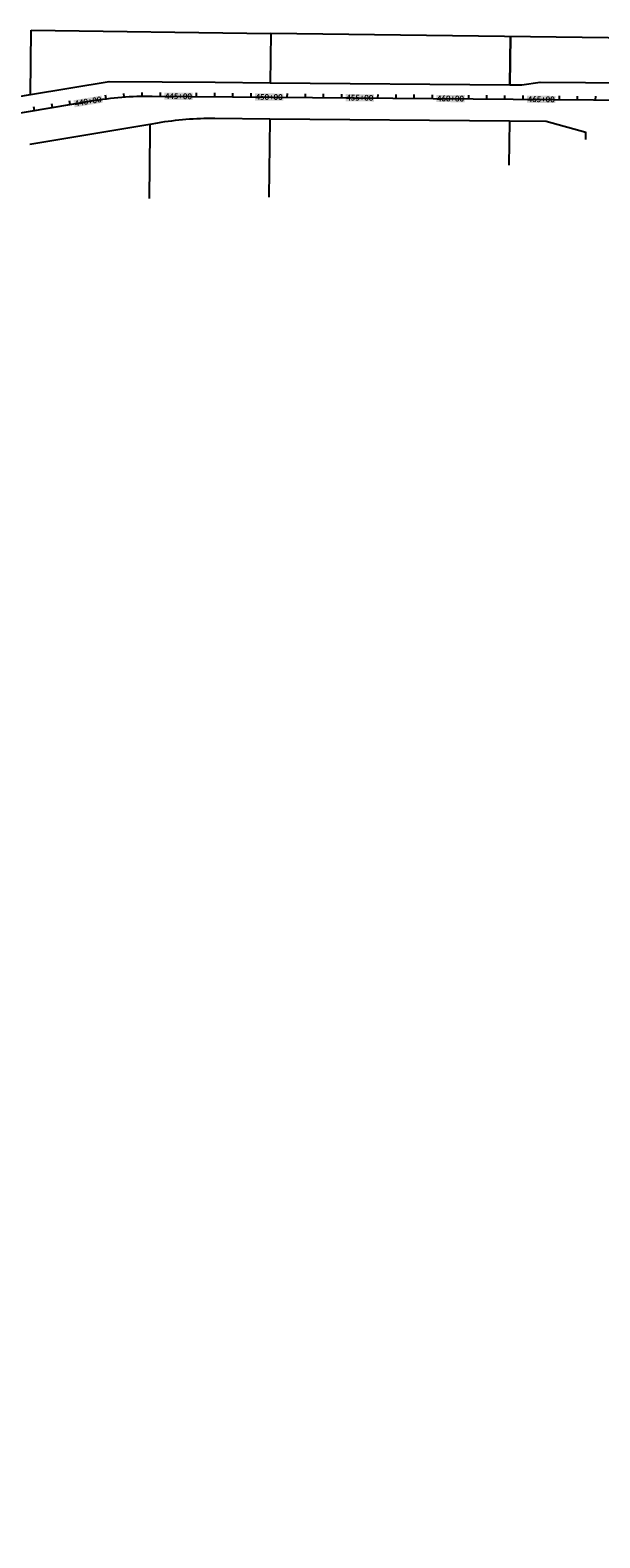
# Model space of a CAD drawing. Extents: x 19316 to 88931, y 38605 to 56897.
# Tile 11 of 16: x 57340 to 60481, y 48239 to 56550. Entities that reach past the tile are written whole.
import ezdxf

# ---------------------------------------------------------------- set-up
doc = ezdxf.new("R2010")
doc.units = 0
doc.header["$LTSCALE"] = 50
doc.header["$MEASUREMENT"] = 0
for name, color, linetype in [('C-ALGN-TEXT-CL', 4, 'Continuous'), ('ELPR', 7, 'Continuous'), ('ELPR-CL', 1, 'Continuous'), ('ELPR-older', 1, 'Continuous')]:
    doc.layers.add(name, color=color, linetype=linetype)
doc.styles.add('calibri', font='calibrib.ttf')

msp = doc.modelspace()

# ---------------------------------------------------------------- linework, layer by layer
at = {"layer": 'C-ALGN-TEXT-CL', "extrusion": (0.992215, 0.124534, 0), "elevation": 64303.9}
msp.add_lwpolyline([(48542.2, 0), (48562.2, 0)], dxfattribs=at)
at = {"layer": 'C-ALGN-TEXT-CL'}
for points in [[(57857.7, 56182.1), (57856.2, 56202.1)], [(57957.6, 56186.8), (57957.2, 56206.8)], [(58057.6, 56186.7), (58057.7, 56206.7)], [(58257.6, 56185), (58257.7, 56205)], [(58357.6, 56184.2), (58357.7, 56204.2)], [(58457.5, 56183.3), (58457.7, 56203.3)], [(58557.5, 56182.5), (58557.7, 56202.5)], [(58757.5, 56180.8), (58757.7, 56200.8)], [(58857.5, 56180), (58857.7, 56200)], [(58957.5, 56179.1), (58957.7, 56199.1)], [(59057.5, 56178.3), (59057.7, 56198.3)], [(59257.5, 56176.6), (59257.7, 56196.6)], [(59357.5, 56175.7), (59357.7, 56195.7)], [(59457.5, 56174.9), (59457.7, 56194.9)], [(59557.5, 56174.1), (59557.7, 56194)], [(59757.5, 56172.4), (59757.7, 56192.4)], [(59857.5, 56171.5), (59857.7, 56191.5)], [(59957.5, 56170.7), (59957.7, 56190.7)], [(60057.5, 56169.8), (60057.7, 56189.8)], [(60257.5, 56168.1), (60257.7, 56188.1)], [(60357.5, 56167.3), (60357.6, 56187.3)], [(60457.5, 56166.5), (60457.6, 56186.5)]]:
    msp.add_lwpolyline(points, dxfattribs=at)
at = {"layer": 'C-ALGN-TEXT-CL', "extrusion": (0.986069, 0.166338, 0)}
for elevation in [65897.2, 65997.2, 66097.2]:
    msp.add_lwpolyline([(45784.1, 0), (45804.1, 0)], dxfattribs=dict(at, elevation=elevation))
at = {"layer": 'C-ALGN-TEXT-CL', "color": 155}
for points in [[(57585.1, 56124.8), (57578.5, 56163.8), (57740.1, 56150.9), (57733.5, 56189.9)], [(58078.8, 56166.7), (58079.1, 56206.3), (58236, 56165.4), (58236.3, 56205)], [(58578.8, 56162.5), (58579.1, 56202.1), (58736, 56161.2), (58736.3, 56200.8)], [(59078.8, 56158.3), (59079.1, 56197.9), (59235.9, 56157), (59236.3, 56196.6)], [(59578.7, 56154.1), (59579.1, 56193.7), (59735.9, 56152.8), (59736.3, 56192.3)], [(60078.7, 56149.9), (60079.1, 56189.4), (60235.9, 56148.5), (60236.2, 56188.1)]]:
    msp.add_solid(points, dxfattribs=at)
at = {"layer": 'ELPR', "flags": 128}
msp.add_lwpolyline([(56305.2, 56020.2), (57341.4, 56195), (57775, 56268.1), (58359.4, 56263.1), (58662.9, 56260.5), (59984.1, 56249.2), (60051.1, 56248.6), (60151.2, 56263.8), (60651.2, 56259.5), (60751.1, 56242.6), (61305.3, 56237.9), (61306.5, 56337.9)], dxfattribs=at)
msp.add_lwpolyline([(60403.6, 55947), (60403.9, 55985.6), (60184.4, 56047.5), (59981.7, 56049.2), (58660.5, 56060.5), (58357.7, 56063.1, 0.043915), (58041.4, 56038), (57999.9, 56031), (57338.2, 55919.5)], format="xyb", dxfattribs=at)
at = {"layer": 'ELPR-CL', "flags": 128}
msp.add_lwpolyline([(48352.5, 48238.8), (52536.1, 52198.4, 0.084306), (53112.6, 52965.1), (53257.5, 53245.9, -0.083279), (53825.5, 54004.5), (55319.4, 55429.9, -0.149819), (56320.2, 55931.4), (57678.3, 56160.6, -0.043917), (58012.1, 56187.1), (63985, 56136.7, -0.056715), (64628, 56058), (65253.2, 55908.3), (65253.3, 55908.3), (66233.8, 55702.4, 0.094095), (67658.6, 55674.9), (69863.4, 56049.7, -0.044117), (70366.4, 56090.1), (72053.7, 56076.6, -0.072567), (73143.8, 55908.6), (75560.4, 55167, -0.021804), (75748.6, 55100.1, -0.118317)], format="xyb", dxfattribs=at)
at = {"layer": 'ELPR-older'}
for p, q in [((57341.4, 56195), (57345.6, 56550.4)), ((57345.6, 56550.4), (58666.1, 56532.8)), ((58666.1, 56532.8), (58662.9, 56260.5)), ((61308.5, 56498.8), (58666.1, 56532.8)), ((59987.3, 56515.8), (59984.1, 56249.2)), ((59984.1, 56249.2), (59987.3, 56515.8)), ((57999.9, 56031), (57999.4, 55991.4)), ((58660.5, 56060.5), (58655.4, 55630.3)), ((59981.7, 56049.2), (59978.8, 55806.9)), ((57999.4, 55991.4), (57995.1, 55623))]:
    msp.add_line(p, q, dxfattribs=at)

# ---------------------------------------------------------------- texts
at = {"layer": 'C-ALGN-TEXT-CL', "linetype": 'Continuous', "char_height": 32, "width": 163.372, "attachment_point": 1, "style": 'calibri'}
for s, insert, rotation in [('\\fCalibri|b1|i0|c1|p34;\\W1.0000000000;\\T1.0000000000;\\o\\l445+00', (58082.4, 56203), 359.51634), ('\\fCalibri|b1|i0|c1|p34;\\W1.0000000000;\\T1.0000000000;\\o\\l450+00', (58582.4, 56198.8), 359.51634), ('\\fCalibri|b1|i0|c1|p34;\\W1.0000000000;\\T1.0000000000;\\o\\l455+00', (59082.4, 56194.6), 359.51634), ('\\fCalibri|b1|i0|c1|p34;\\W1.0000000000;\\T1.0000000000;\\o\\l460+00', (59582.3, 56190.3), 359.51634), ('\\fCalibri|b1|i0|c1|p34;\\W1.0000000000;\\T1.0000000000;\\o\\l440+00', (57582.3, 56161.1), 9.57499), ('\\fCalibri|b1|i0|c1|p34;\\W1.0000000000;\\T1.0000000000;\\o\\l465+00', (60082.3, 56186.1), 359.51634)]:
    msp.add_mtext(s, dxfattribs=dict(at, insert=insert, rotation=rotation))

doc.saveas('drawing.dxf')
